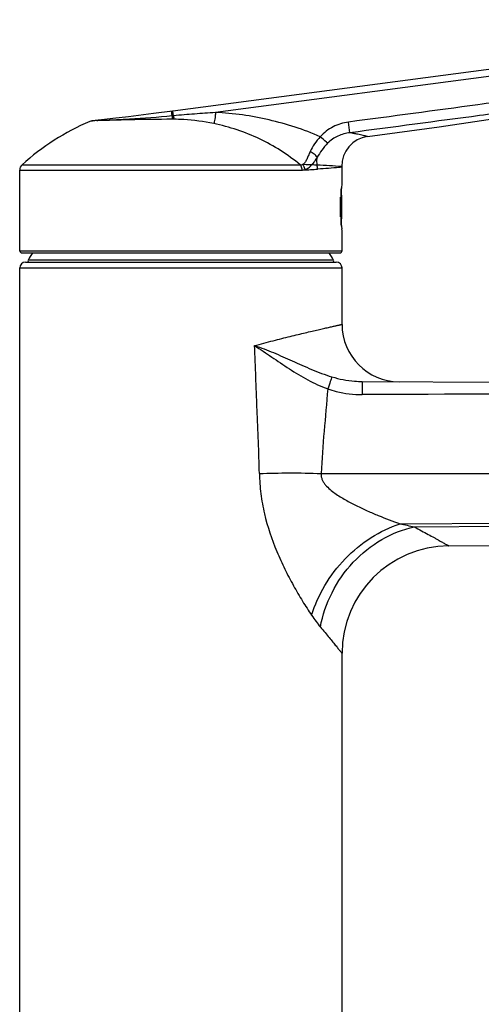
# Model space of a CAD drawing. Header units: millimetres. Extents: x -57 to 352, y -64 to 485.
# Tile 8 of 9: x 148 to 212, y 347 to 484. Entities that reach past the tile are written whole.
import ezdxf

# ---------------------------------------------------------------- set-up
doc = ezdxf.new("R2010")
doc.units = ezdxf.units.MM
doc.header["$LTSCALE"] = 23.1
doc.layers.get('0').update_dxf_attribs({"linetype": 'CONTINUOUS'})

msp = doc.modelspace()

# ---------------------------------------------------------------- linework, layer by layer
at = {"color": 7, "linetype": 'CONTINUOUS'}
for p, q in [((265.93, 484.38), (169.04, 471.63)), ((168.98, 471.62), (166.33, 471.28)), ((159.47, 470.44), (157.71, 470.26)), ((158.66, 470.36), (158.66, 470.36)), ((160.65, 470.58), (159.47, 470.44)), ((162.85, 470.84), (160.65, 470.58)), ((166.33, 471.28), (162.85, 470.84)), ((147.64, 452.14), (147.64, 463.4)), ((192.64, 461.49), (192.64, 463.8)), ((192.63, 461.47), (192.64, 461.49)), ((192.64, 454.99), (192.61, 455.2)), ((192.62, 455.08), (192.61, 455.2)), ((192.64, 452.14), (192.64, 454.99)), ((147.94, 451.84), (192.34, 451.84)), ((147.64, 210.09), (147.64, 449.74)), ((148.44, 450.54), (191.84, 450.54)), ((192.64, 441.86), (192.64, 449.74)), ((195.47, 433.89), (350.8, 433.07)), ((207.55, 410.95), (322.83, 411.63)), ((192.64, 210.09), (192.64, 395.95))]:
    msp.add_line(p, q, dxfattribs=at)
at = {"color": 9, "linetype": 'CONTINUOUS'}
for p, q in [((265.76, 483.38), (174.97, 471.43)), ((168.98, 470.96), (168.9, 471.61)), ((169.13, 470.97), (169.04, 471.63)), ((169.04, 471.63), (169.04, 471.63)), ((158.11, 470.25), (157.43, 470.18)), ((158.11, 470.25), (157.87, 470.23)), ((158.4, 470.29), (158.11, 470.25)), ((158.84, 470.3), (158.4, 470.29)), ((158.8, 470.3), (158.4, 470.29)), ((169.12, 470.48), (168.91, 470.48)), ((168.98, 470.96), (168.92, 470.95)), ((169.13, 470.97), (168.98, 470.96)), ((193.75, 468.6), (193.56, 470.1)), ((147.64, 463.4), (187.03, 463.4)), ((147.97, 464.14), (186.78, 464.14)), ((192.63, 463.88), (192.58, 463.88)), ((192.64, 463.8), (192.58, 463.79)), ((192.54, 455.73), (192.54, 460.75)), ((192.44, 456.88), (192.44, 459.6)), ((147.64, 452.14), (192.64, 452.14)), ((191.46, 450.84), (148.81, 450.84)), ((147.64, 449.74), (192.64, 449.74)), ((189.74, 421.04), (325.14, 421.04)), ((200.75, 414.04), (325.14, 414.75)), ((202.73, 413.6), (325.14, 414.36))]:
    msp.add_line(p, q, dxfattribs=at)
at = {"color": 7, "linetype": 'CONTINUOUS'}
msp.add_lwpolyline([(196.2, 468.07), (206.22, 469.43), (218.95, 471.32), (231.76, 473.32), (244.64, 475.36), (257.61, 477.35), (270.4, 479.16)], dxfattribs=at)
for centre, radius, start, end in [((170.74, 438.89), 34, 113.0323, 132.0437), ((157.82, 469.27), 0.99, 96.3442, 113.0323), ((196.73, 464), 4.1, 97.4236, 181.7397), ((148.64, 463.4), 1, 132.0437, 180), ((189.99, 463.8), 2.65, 0, 1.7397), ((214.95, 458.23), 22.55, 173.1641, 178.9877), ((215.72, 458.15), 23.32, 172.6903, 173.1937), ((142.97, 458.24), 49.66, 356.8917, 3.1083), ((215.75, 458.15), 23.35, 171.837, 172.696), ((214.68, 458.24), 22.28, 178.9975, 181.004), ((215.13, 458.26), 22.73, 181.0357, 186.8142), ((215.89, 458.35), 23.49, 186.8084, 187.308), ((215.51, 458.3), 23.11, 187.3026, 187.7046), ((147.94, 452.14), 0.3, 180, 270), ((192.34, 452.14), 0.3, 270, 360), ((148.98, 450.74), 0.2, 149.7054, 270), ((170.14, 438.38), 24.7, 146.9786, 149.7054), ((170.14, 438.38), 24.7, 30.2946, 33.0342), ((191.29, 450.74), 0.2, 270, 30.2946), ((148.44, 449.74), 0.8, 90, 180), ((191.84, 449.74), 0.8, 0, 90), ((200.64, 441.86), 8, 180, 269.7), ((207.64, 395.95), 15, 90.3356, 180)]:
    msp.add_arc(centre, radius, start, end, dxfattribs=at)
at = {"color": 9, "linetype": 'CONTINUOUS'}
for centre, radius, start, end in [((187.03, 465.5), 2.1, 269.9574, 275.8649), ((181.63, 576.93), 113.66, 272.8351, 273.8387), ((187.08, 464.63), 1.23, 277.744, 286.6797), ((182.86, 329.22), 135.01, 87.3191, 87.65), ((181.66, 306.94), 157.32, 86.0205, 87.2623), ((186.11, 463.46), 3.12, 1.2187, 11.43), ((275.24, -19295.73), 19727.95, 89.804264, 90.231675), ((211.94, 459.91), 47.21, 256.2935, 258.7445)]:
    msp.add_arc(centre, radius, start, end, dxfattribs=at)
for points, knots in [([(265.76, 480.25), (259.74, 479.42), (247.71, 477.69), (232.68, 475.47), (220.65, 473.75), (208.61, 472.09), (199.58, 470.89), (193.56, 470.1)], [0, 0, 0, 0, 0.249999, 0.500001, 0.625, 0.749999, 1, 1, 1, 1]), ([(265.98, 478.64), (259.96, 477.82), (247.92, 476.11), (232.89, 473.92), (220.86, 472.23), (208.81, 470.58), (199.78, 469.4), (193.75, 468.6)], [0, 0, 0, 0, 0.25, 0.5, 0.624998, 0.749997, 1, 1, 1, 1]), ([(168.92, 470.95), (168.92, 471), (168.91, 471.09), (168.89, 471.21), (168.88, 471.32), (168.87, 471.42), (168.86, 471.48), (168.85, 471.53), (168.85, 471.55), (168.85, 471.57), (168.84, 471.59), (168.85, 471.59), (168.84, 471.6), (168.84, 471.6)], [0, 0, 0, 0, 0.210657, 0.405102, 0.577865, 0.724944, 0.843045, 0.89037, 0.929521, 0.960232, 0.982257, 0.995509, 1, 1, 1, 1]), ([(174.97, 471.43), (173.99, 471.36), (172.05, 471.22), (170.1, 471.07), (169.13, 470.97)], [0, 0, 0, 0, 0.500017, 1, 1, 1, 1]), ([(174.97, 471.43), (174.96, 471.26), (174.94, 470.95), (174.89, 470.51), (174.82, 470.16), (174.76, 469.96), (174.72, 469.88)], [0, 0, 0, 0, 0.313418, 0.599198, 0.833998, 1, 1, 1, 1]), ([(189.61, 468.04), (188.46, 468.55), (186.1, 469.44), (182.46, 470.45), (178.74, 471.15), (176.22, 471.38), (174.97, 471.43)], [0, 0, 0, 0, 0.249971, 0.499961, 0.749979, 1, 1, 1, 1]), ([(168.92, 470.95), (166.94, 470.76), (164.15, 470.53), (160.78, 470.37), (159.39, 470.32), (158.8, 470.3)], [0, 0, 0, 0, 0.58916, 0.826548, 1, 1, 1, 1]), ([(168.91, 470.48), (166.94, 470.47), (164.17, 470.44), (160.81, 470.35), (159.43, 470.31), (158.84, 470.3)], [0, 0, 0, 0, 0.587123, 0.824327, 1, 1, 1, 1]), ([(168.92, 470.95), (168.93, 470.86), (168.93, 470.7), (168.93, 470.54), (168.92, 470.48)], [0, 0, 0, 0, 0.602684, 1, 1, 1, 1]), ([(168.98, 470.96), (168.99, 470.86), (169, 470.7), (168.99, 470.54), (168.98, 470.48)], [0, 0, 0, 0, 0.602892, 1, 1, 1, 1]), ([(169.13, 470.97), (169.13, 470.87), (169.14, 470.71), (169.13, 470.54), (169.12, 470.48)], [0, 0, 0, 0, 0.60282, 1, 1, 1, 1]), ([(174.72, 469.88), (173.34, 470.16), (171.47, 470.42), (169.59, 470.48), (169.12, 470.48)], [0, 0, 0, 0, 0.749509, 1, 1, 1, 1]), ([(193.56, 470.1), (192.81, 470), (191.7, 469.66), (190.42, 468.85), (189.86, 468.33), (189.61, 468.04)], [0, 0, 0, 0, 0.499147, 0.749589, 1, 1, 1, 1]), ([(186.78, 464.14), (185.92, 464.85), (184.1, 466.18), (180.17, 468.36), (176.92, 469.43), (174.72, 469.88)], [0, 0, 0, 0, 0.249118, 0.498926, 1, 1, 1, 1]), ([(193.75, 468.6), (193.17, 468.54), (192.03, 468.24), (191.04, 467.57), (190.63, 467.15)], [0, 0, 0, 0, 0.500072, 1, 1, 1, 1]), ([(196.2, 468.07), (196.2, 468.07), (196.19, 468.07), (196.16, 468.08), (196.11, 468.09), (196.04, 468.1), (195.96, 468.13), (195.8, 468.16), (195.56, 468.22), (195.22, 468.3), (194.79, 468.39), (194.3, 468.49), (193.94, 468.57), (193.75, 468.6)], [0, 0, 0, 0, 0.003957, 0.015819, 0.035578, 0.063224, 0.098748, 0.142142, 0.252434, 0.393848, 0.566093, 0.768467, 1, 1, 1, 1]), ([(189.61, 468.04), (189.31, 467.74), (188.77, 467.08), (188.36, 466.34), (188.19, 465.97)], [0, 0, 0, 0, 0.515584, 1, 1, 1, 1]), ([(190.63, 467.15), (190.57, 467.2), (190.24, 467.5), (189.9, 467.8), (189.61, 468.04)], [0, 0, 0, 0, 0.175942, 1, 1, 1, 1]), ([(188.19, 465.97), (188.1, 465.78), (187.94, 465.42), (187.75, 464.97), (187.6, 464.65), (187.48, 464.44), (187.33, 464.26), (187.21, 464.18), (187.14, 464.15)], [0, 0, 0, 0, 0.293091, 0.559282, 0.680774, 0.793722, 0.898545, 1, 1, 1, 1]), ([(189.17, 465.2), (189.06, 465.35), (188.75, 465.65), (188.39, 465.87), (188.19, 465.97)], [0, 0, 0, 0, 0.46007, 1, 1, 1, 1]), ([(190.63, 467.15), (190.34, 466.84), (189.83, 466.2), (189.38, 465.52), (189.17, 465.2)], [0, 0, 0, 0, 0.52532, 1, 1, 1, 1]), ([(189.17, 465.2), (189.04, 465), (188.8, 464.63), (188.53, 464.27), (188.4, 464.11)], [0, 0, 0, 0, 0.532382, 1, 1, 1, 1]), ([(189.18, 464.08), (189.16, 464.17), (189.13, 464.54), (189.14, 464.92), (189.17, 465.2)], [0, 0, 0, 0, 0.24826, 1, 1, 1, 1]), ([(186.78, 464.14), (186.81, 464.14), (186.93, 464.13), (187.05, 464.14), (187.14, 464.15)], [0, 0, 0, 0, 0.254049, 1, 1, 1, 1]), ([(186.78, 464.14), (186.82, 464.09), (186.97, 463.87), (187.03, 463.6), (187.03, 463.4)], [0, 0, 0, 0, 0.236579, 1, 1, 1, 1]), ([(187.14, 464.15), (187.18, 464.11), (187.33, 463.9), (187.42, 463.64), (187.44, 463.45)], [0, 0, 0, 0, 0.242215, 1, 1, 1, 1]), ([(188.4, 464.11), (188.3, 464.12), (187.88, 464.14), (187.46, 464.15), (187.14, 464.15)], [0, 0, 0, 0, 0.223723, 1, 1, 1, 1]), ([(187.44, 463.45), (187.63, 463.51), (187.98, 463.7), (188.27, 463.97), (188.4, 464.11)], [0, 0, 0, 0, 0.503698, 1, 1, 1, 1]), ([(192.58, 463.79), (192.46, 463.78), (191.35, 463.68), (190.23, 463.59), (189.24, 463.53)], [0, 0, 0, 0, 0.106631, 1, 1, 1, 1]), ([(180.44, 438.89), (181.3, 439.13), (182.96, 439.57), (184.98, 440.08), (186.47, 440.44), (187.49, 440.68), (188.42, 440.9), (189.27, 441.1), (190.03, 441.28), (190.7, 441.43), (191.2, 441.54), (191.55, 441.62), (191.77, 441.67), (191.97, 441.71), (192.15, 441.75), (192.29, 441.78), (192.41, 441.81), (192.5, 441.83), (192.55, 441.84), (192.58, 441.85), (192.6, 441.85), (192.62, 441.85), (192.63, 441.86), (192.64, 441.86), (192.64, 441.86)], [0, 0, 0, 0, 0.213783, 0.408854, 0.498126, 0.581299, 0.657944, 0.727651, 0.790066, 0.844849, 0.891718, 0.912103, 0.930415, 0.946631, 0.960732, 0.972697, 0.982508, 0.99015, 0.993156, 0.995618, 0.997534, 0.998903, 0.999726, 1, 1, 1, 1]), ([(180.44, 438.89), (181.25, 438.38), (182.85, 437.29), (185.29, 435.63), (187.85, 434.05), (189.69, 433.19), (190.65, 432.85)], [0, 0, 0, 0, 0.241028, 0.489468, 0.743098, 1, 1, 1, 1]), ([(181.1, 421.04), (181.07, 422.53), (180.97, 425.51), (180.81, 429.22), (180.69, 432.2), (180.58, 435.17), (180.5, 437.41), (180.44, 438.89)], [0, 0, 0, 0, 0.250014, 0.500008, 0.625001, 0.75, 1, 1, 1, 1]), ([(180.44, 438.89), (181.33, 438.6), (183.09, 437.93), (185.71, 436.75), (188.4, 435.54), (190.26, 434.83), (191.23, 434.54)], [0, 0, 0, 0, 0.240769, 0.487173, 0.74008, 1, 1, 1, 1]), ([(191.23, 434.54), (191.15, 434.33), (190.96, 433.76), (190.77, 433.2), (190.65, 432.85)], [0, 0, 0, 0, 0.376186, 1, 1, 1, 1]), ([(191.23, 434.54), (192.25, 434.23), (193.68, 433.95), (195.11, 433.89), (195.47, 433.89)], [0, 0, 0, 0, 0.749448, 1, 1, 1, 1]), ([(195.47, 433.89), (195.47, 433.89), (195.47, 433.88), (195.47, 433.88), (195.47, 433.86), (195.47, 433.85), (195.47, 433.83), (195.47, 433.79), (195.47, 433.74), (195.47, 433.66), (195.47, 433.57), (195.47, 433.47), (195.47, 433.3), (195.47, 433.06), (195.47, 432.75), (195.47, 432.41), (195.47, 432.17), (195.47, 432.05)], [0, 0, 0, 0, 0.001212, 0.00483, 0.010839, 0.019226, 0.029973, 0.043065, 0.076136, 0.118084, 0.168537, 0.226998, 0.292895, 0.444444, 0.617291, 0.804974, 1, 1, 1, 1]), ([(190.65, 432.85), (190.49, 430.88), (190.12, 426.95), (189.81, 423.01), (189.74, 421.04)], [0, 0, 0, 0, 0.500009, 1, 1, 1, 1]), ([(190.65, 432.85), (191.04, 432.72), (192.61, 432.26), (194.25, 432.05), (195.47, 432.05)], [0, 0, 0, 0, 0.250414, 1, 1, 1, 1]), ([(181.1, 421.04), (182.49, 421.1), (185.37, 421.16), (188.25, 421.1), (189.74, 421.04)], [0, 0, 0, 0, 0.483378, 1, 1, 1, 1]), ([(181.1, 421.04), (181.12, 420.1), (181.25, 418.21), (181.93, 414.53), (183.12, 411.01), (184.62, 407.72), (185.83, 405.41), (187.08, 403.26), (187.96, 401.9), (188.4, 401.26)], [0, 0, 0, 0, 0.132698, 0.264795, 0.52451, 0.650822, 0.773337, 0.89052, 1, 1, 1, 1]), ([(189.74, 421.04), (189.72, 420.89), (189.73, 420.59), (189.86, 420.17), (190.08, 419.78), (190.43, 419.32), (190.96, 418.81), (191.65, 418.28), (192.37, 417.8), (193.36, 417.22), (194.62, 416.56), (196.16, 415.84), (198.19, 414.96), (199.73, 414.39), (200.75, 414.04)], [0, 0, 0, 0, 0.03264, 0.06521, 0.097669, 0.130023, 0.194387, 0.25848, 0.322313, 0.38588, 0.512117, 0.636973, 0.76018, 1, 1, 1, 1]), ([(188.4, 401.26), (188.83, 402.71), (190.11, 405.55), (192.96, 409.26), (196.55, 412.23), (199.33, 413.58), (200.75, 414.04)], [0, 0, 0, 0, 0.246547, 0.502295, 0.756817, 1, 1, 1, 1]), ([(189.62, 399.62), (189.92, 401.28), (191.04, 404.56), (194.02, 408.8), (197.99, 412.01), (201.14, 413.27), (202.73, 413.6)], [0, 0, 0, 0, 0.250695, 0.506686, 0.759004, 1, 1, 1, 1]), ([(202.73, 413.6), (203.07, 413.42), (203.72, 413.07), (204.65, 412.57), (205.36, 412.18), (205.86, 411.9), (206.2, 411.71), (206.5, 411.54), (206.77, 411.39), (207, 411.26), (207.17, 411.17), (207.28, 411.11), (207.35, 411.07), (207.41, 411.03), (207.46, 411), (207.5, 410.98), (207.52, 410.97), (207.53, 410.96), (207.54, 410.96), (207.55, 410.95), (207.55, 410.95), (207.55, 410.95)], [0, 0, 0, 0, 0.210884, 0.403448, 0.574529, 0.65104, 0.721014, 0.784054, 0.839758, 0.887731, 0.927606, 0.9444, 0.95904, 0.971485, 0.981705, 0.989684, 0.995404, 0.997411, 0.998848, 0.999712, 1, 1, 1, 1]), ([(188.4, 401.26), (188.6, 400.97), (188.99, 400.41), (189.41, 399.87), (189.62, 399.62)], [0, 0, 0, 0, 0.520191, 1, 1, 1, 1]), ([(189.62, 399.62), (189.84, 399.36), (190.25, 398.87), (190.83, 398.17), (191.27, 397.64), (191.59, 397.25), (191.8, 396.99), (191.99, 396.76), (192.15, 396.55), (192.3, 396.38), (192.41, 396.23), (192.5, 396.13), (192.55, 396.06), (192.58, 396.02), (192.6, 395.99), (192.62, 395.97), (192.63, 395.96), (192.63, 395.96), (192.64, 395.95), (192.64, 395.95)], [0, 0, 0, 0, 0.210983, 0.403551, 0.574708, 0.651276, 0.721306, 0.784388, 0.840109, 0.888054, 0.927866, 0.959216, 0.971618, 0.981797, 0.98974, 0.99543, 0.997427, 0.998855, 1, 1, 1, 1])]:
    msp.add_open_spline(points, degree=3, knots=knots, dxfattribs=at)
msp.add_open_spline([(158.4, 470.29), (158.48, 470.32), (158.57, 470.35), (158.66, 470.36)], degree=3, dxfattribs=at)

doc.saveas('drawing.dxf')
